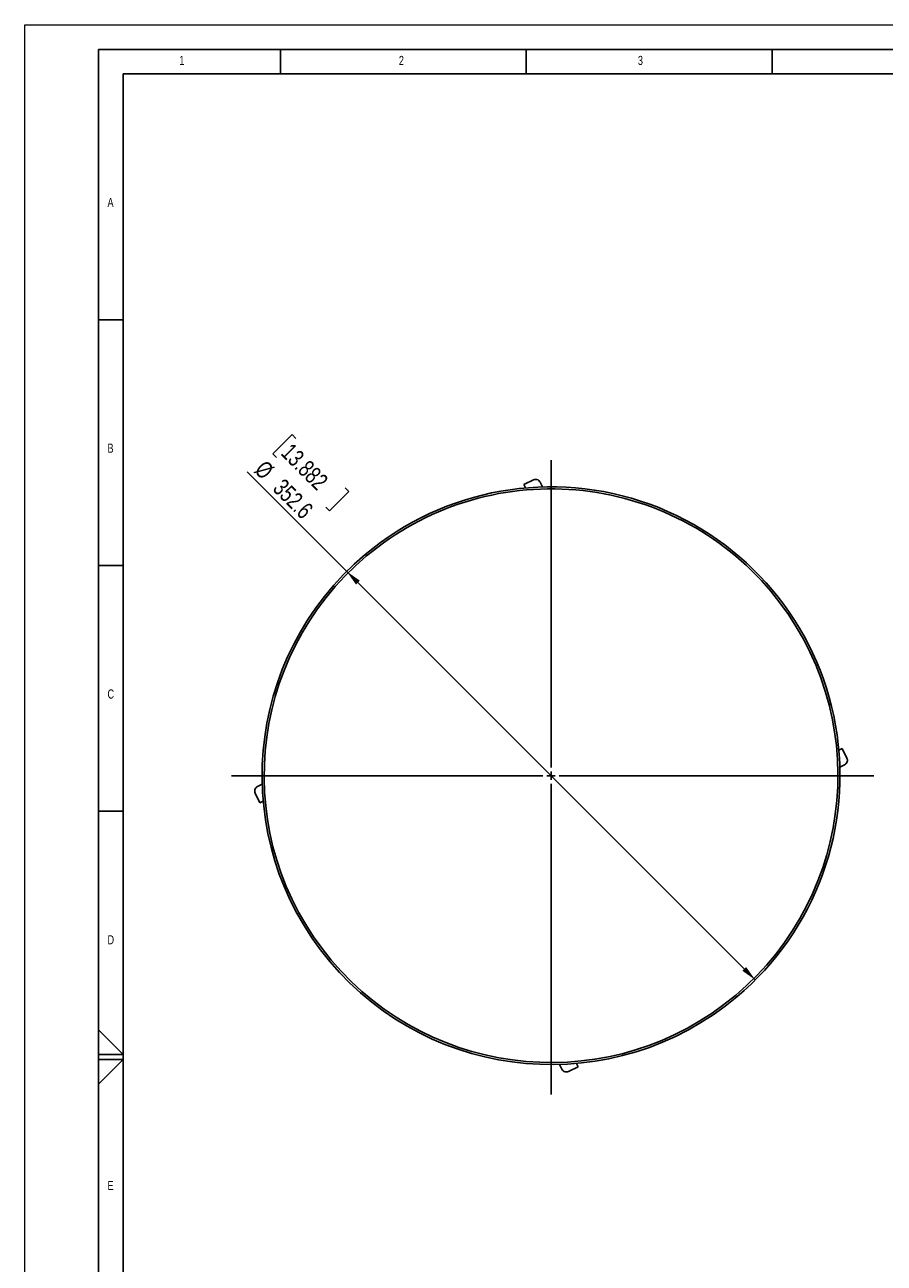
# Model space of a CAD drawing. Header units: millimetres. Extents: x 0 to 594, y 0 to 420.
# Tile 6 of 47: x 0 to 175, y 168 to 420. Entities that reach past the tile are written whole.
import ezdxf

# ---------------------------------------------------------------- set-up
doc = ezdxf.new("R2010")
doc.units = ezdxf.units.MM
doc.layers.add('FORMAT', color=7, linetype='Continuous')
doc.layers.add('SLD-0', color=7, linetype='Continuous')
doc.styles.add('SLDTEXTSTYLE0', font='TXT', dxfattribs={"width": 0.75})
doc.dimstyles.new('SLDDIMSTYLE0', dxfattribs={"dimtxt": 3.5, "dimasz": 3.2, "dimexe": 0, "dimexo": 0.0625, "dimgap": 0.875, "dimtad": 1, "dimdec": 1, "dimlfac": 3, "dimrnd": 1e-09, "dimzin": 12, "dimdsep": 46, "dimtxsty": 'SLDTEXTSTYLE0', "dimsah": 1, "dimcen": 0, "dimadec": 0, "dimazin": 3, "dimtfac": 1, "dimtdec": 1, "dimtmove": 0, "dimatfit": 3, "dimfxl": 1, "dimfrac": 2, "dimtolj": 1, "dimtzin": 12, "dimarcsym": 0})

# ---------------------------------------------------------------- blocks, each defined once
blk = doc.blocks.new('_D')
at = {"layer": 'SLD-0', "color": 7, "transparency": 16777216}
for p, q in [((54.36, 336.62), (50.43, 332.69)), ((55.11, 335.86), (54.36, 336.62)), ((50.43, 332.69), (51.18, 331.94)), ((65.49, 308.79), (45.25, 329.03)), ((65.92, 325.05), (61.99, 321.12)), ((65.17, 325.81), (65.92, 325.05)), ((61.99, 321.12), (61.24, 321.88)), ((65.49, 308.79), (148.6, 225.68))]:
    blk.add_line(p, q, dxfattribs=at)
for points in [[(65.49, 308.79), (67.36, 306.14), (68.14, 306.92)], [(148.6, 225.68), (146.72, 228.33), (145.95, 227.56)]]:
    blk.add_solid(points, dxfattribs=at)
at = {"layer": 'SLD-0', "color": 7, "transparency": 16777216, "char_height": 3.5, "attachment_point": 1, "rotation": 315, "style": 'SLDTEXTSTYLE0'}
for s, insert in [('13.882', (54.37, 335.13)), ('%%c', (48.99, 331.65)), ('352.6', (52.72, 327.91))]:
    blk.add_mtext(s, dxfattribs=dict(at, insert=insert))
blk = doc.blocks.new('SW_CENTERMARKSYMBOL_0')
at = {"layer": 'SLD-0', "color": 0}
for p, q in [((0, 1.67), (0, 64.18)), ((-1.67, 0), (-64.99, 0)), ((0, 0), (-0.83, 0)), ((0, 0), (0, 0.83)), ((0, 0), (0, -0.83)), ((0, 0), (0.83, 0)), ((1.67, 0), (65.67, 0)), ((0, -1.67), (0, -64.89))]:
    blk.add_line(p, q, dxfattribs=at)

msp = doc.modelspace()

# ---------------------------------------------------------------- linework, layer by layer
at = {"color": 7, "linetype": 'Continuous', "lineweight": 18}
for p, q in [((0, 0), (0, 420)), ((0, 420), (594, 420))]:
    msp.add_line(p, q, dxfattribs=at)
at = {"color": 7, "linetype": 'Continuous', "lineweight": 25}
for p, q in [((101.501, 326.485), (103.51, 327.421)), ((101.834, 325.772), (101.501, 326.485)), ((104.839, 326.938), (105.287, 325.977)), ((69.523, 311.934), (69.26, 312.247)), ((165.58, 272.447), (166.292, 272.78)), ((166.292, 272.78), (167.229, 270.77)), ((166.745, 269.442), (165.785, 268.994)), ((47.343, 265.032), (48.304, 265.48)), ((47.796, 261.694), (46.86, 263.703)), ((48.509, 262.026), (47.796, 261.694)), ((144.566, 222.54), (144.828, 222.227)), ((109.249, 207.536), (108.801, 208.496)), ((112.587, 207.989), (110.578, 207.052)), ((112.255, 208.701), (112.587, 207.989))]:
    msp.add_line(p, q, dxfattribs=at)
for radius, start, end in [(58.767, 310.01212, 130.01212), (58.358, 40.01212, 130.01212), (58.767, 130.01212, 310.01212), (58.358, 130.01212, 220.01212), (58.358, 310.01212, 40.01212), (58.358, 220.01212, 310.01212)]:
    msp.add_arc((107.044, 267.237), radius, start, end, dxfattribs=at)
for points in [[(104.839, 326.938), (104.764, 327.059), (104.606, 327.31), (104.219, 327.5), (103.831, 327.535), (103.615, 327.458), (103.51, 327.421)], [(166.745, 269.442), (166.866, 269.517), (167.118, 269.675), (167.308, 270.062), (167.343, 270.45), (167.266, 270.666), (167.229, 270.77)], [(47.343, 265.032), (47.222, 264.956), (46.97, 264.798), (46.781, 264.411), (46.746, 264.024), (46.823, 263.807), (46.86, 263.703)], [(109.249, 207.536), (109.325, 207.415), (109.483, 207.163), (109.87, 206.973), (110.257, 206.938), (110.474, 207.015), (110.578, 207.052)]]:
    msp.add_open_spline(points, degree=3, knots=[0, 0, 0, 0, 0.2702567, 0.5624233, 0.7897326, 1, 1, 1, 1], dxfattribs=at)
at = {"layer": 'FORMAT'}
for p, q in [((15, 415), (589, 415)), ((15, 5), (15, 415)), ((52, 410), (52, 415)), ((102, 410), (102, 415)), ((152, 410), (152, 415)), ((20, 10), (20, 410)), ((20, 410), (584, 410)), ((20, 360), (15, 360)), ((20, 310), (15, 310)), ((20, 260), (15, 260)), ((15, 215.515), (20, 210.5)), ((20, 210.5), (15, 210.5)), ((20, 209.5), (15, 209.5)), ((15, 204.485), (20, 209.5))]:
    msp.add_line(p, q, dxfattribs=at)

# ---------------------------------------------------------------- block references
at = {"layer": 'SLD-0', "color": 7}
msp.add_blockref('SW_CENTERMARKSYMBOL_0', (107.044, 267.237), dxfattribs=at)

# ---------------------------------------------------------------- texts
at = {"layer": 'FORMAT', "char_height": 1.852, "attachment_point": 1, "style": 'SLDTEXTSTYLE0'}
for s, insert in [('1', (31.435, 413.668)), ('2', (76.092, 413.668)), ('3', (124.713, 413.668)), ('A', (16.822, 384.783)), ('B', (16.822, 334.783)), ('C', (16.822, 284.783)), ('D', (16.822, 234.783)), ('E', (16.822, 184.783))]:
    msp.add_mtext(s, dxfattribs=dict(at, insert=insert))

# ---------------------------------------------------------------- dimensions: what is measured, and where the dimension line sits
at = {"layer": 'SLD-0', "color": 7}
dim = msp.add_diameter_dim_2p(p1=(65.49, 308.791), p2=(148.599, 225.682), dimstyle='SLDDIMSTYLE0', dxfattribs=at)
dim.commit()
dim.dimension.update_dxf_attribs({"geometry": '_D', "text_midpoint": (51.615, 322.666), "dimtype": 163})

doc.saveas('drawing.dxf')
